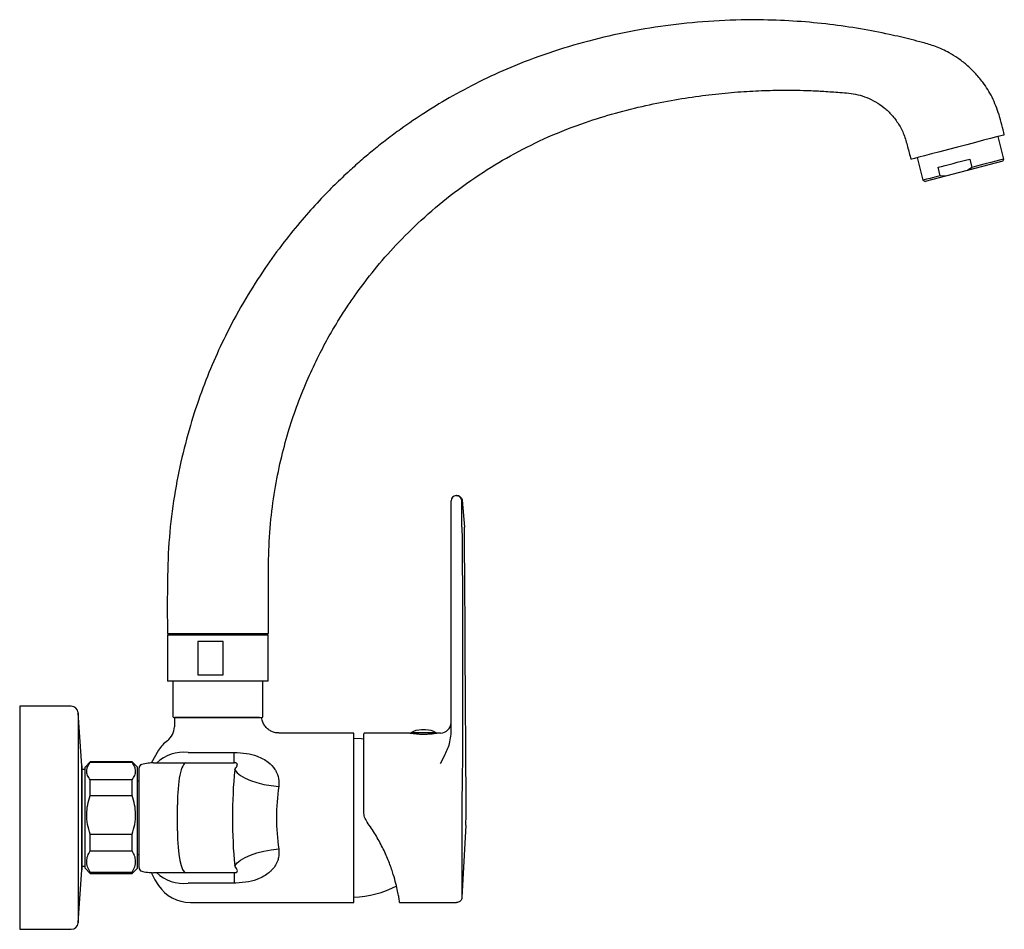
# Model space of a CAD drawing. Header units: millimetres. Extents: x 4289.295 to 4289.577, y 1598.802 to 1599.063.
import ezdxf

# ---------------------------------------------------------------- set-up
doc = ezdxf.new("R2010")
doc.units = ezdxf.units.MM
doc.layers.add('SANINDUSA', color=3, linetype='Continuous')

msp = doc.modelspace()

# ---------------------------------------------------------------- linework, layer by layer
at = {"layer": 'SANINDUSA'}
for p, q in [((4289.577132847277, 1599.023051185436), (4289.575439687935, 1599.029533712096)), ((4289.552218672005, 1599.023468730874), (4289.553911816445, 1599.016986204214)), ((4289.576775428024, 1599.022441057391), (4289.55452194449, 1599.016628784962)), ((4289.558853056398, 1599.018276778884), (4289.558221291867, 1599.020695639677)), ((4289.567947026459, 1599.020651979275), (4289.566706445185, 1599.019811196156)), ((4289.567315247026, 1599.023070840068), (4289.567947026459, 1599.020651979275)), ((4289.576775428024, 1599.022441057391), (4289.577132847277, 1599.023051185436)), ((4289.560346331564, 1599.018150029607), (4289.558853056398, 1599.018276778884)), ((4289.553911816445, 1599.016986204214), (4289.55452194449, 1599.016628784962)), ((4289.418566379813, 1598.91751216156), (4289.418566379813, 1598.925062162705)), ((4289.420016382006, 1598.926512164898), (4289.420171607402, 1598.926512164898)), ((4289.421741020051, 1598.92519761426), (4289.421666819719, 1598.925128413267)), ((4289.42169750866, 1598.91753153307), (4289.421666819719, 1598.925128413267)), ((4289.421741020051, 1598.92519761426), (4289.422419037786, 1598.91751216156)), ((4289.418566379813, 1598.86249999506), (4289.418566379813, 1598.91751216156)), ((4289.42169750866, 1598.91753153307), (4289.421697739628, 1598.917512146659)), ((4289.337229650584, 1598.887001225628), (4289.36622964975, 1598.887001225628)), ((4289.337304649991, 1598.88650122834), (4289.337304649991, 1598.873301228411)), ((4289.36615464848, 1598.88650122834), (4289.337304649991, 1598.88650122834)), ((4289.344579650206, 1598.887001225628), (4289.344579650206, 1598.88650122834)), ((4289.358879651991, 1598.88650122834), (4289.358879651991, 1598.887001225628)), ((4289.36615464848, 1598.873301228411), (4289.36615464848, 1598.88650122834)), ((4289.353195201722, 1598.884701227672), (4289.345941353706, 1598.884701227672)), ((4289.345941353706, 1598.884701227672), (4289.345941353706, 1598.875101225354)), ((4289.353195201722, 1598.875101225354), (4289.353195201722, 1598.884701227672)), ((4289.345941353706, 1598.875101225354), (4289.353195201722, 1598.875101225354)), ((4289.36615464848, 1598.873301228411), (4289.337304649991, 1598.873301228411)), ((4289.338829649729, 1598.873301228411), (4289.338829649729, 1598.863151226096)), ((4289.364629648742, 1598.863151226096), (4289.364629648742, 1598.873301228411)), ((4289.309610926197, 1598.866101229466), (4289.294873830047, 1598.866101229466)), ((4289.294873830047, 1598.866101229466), (4289.294873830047, 1598.859809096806)), ((4289.312700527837, 1598.84901252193), (4289.311605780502, 1598.864244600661)), ((4289.311605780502, 1598.864244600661), (4289.311605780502, 1598.858317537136)), ((4289.339229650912, 1598.862901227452), (4289.339229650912, 1598.860214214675)), ((4289.363622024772, 1598.862901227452), (4289.339229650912, 1598.862901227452)), ((4289.363622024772, 1598.862901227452), (4289.364251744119, 1598.862901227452)), ((4289.418566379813, 1598.858104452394), (4289.418566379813, 1598.86249999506)), ((4289.294873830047, 1598.859809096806), (4289.294873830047, 1598.802101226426)), ((4289.311605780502, 1598.858317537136), (4289.311605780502, 1598.803957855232)), ((4289.39068708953, 1598.858401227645), (4289.369190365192, 1598.858401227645)), ((4289.39068708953, 1598.809801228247), (4289.39068708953, 1598.858401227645)), ((4289.393566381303, 1598.835765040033), (4289.393566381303, 1598.858151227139)), ((4289.406887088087, 1598.858401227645), (4289.393816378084, 1598.858401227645)), ((4289.408550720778, 1598.858433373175), (4289.407050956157, 1598.858433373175)), ((4289.414323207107, 1598.858433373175), (4289.408550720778, 1598.858433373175)), ((4289.410335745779, 1598.85931634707), (4289.410089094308, 1598.85931634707)), ((4289.411285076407, 1598.85931634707), (4289.410335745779, 1598.85931634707)), ((4289.415566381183, 1598.858401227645), (4289.4144386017, 1598.858401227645)), ((4289.334670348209, 1598.853518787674), (4289.332541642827, 1598.849808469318)), ((4289.343150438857, 1598.852831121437), (4289.356394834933, 1598.852831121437)), ((4289.356394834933, 1598.8498512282), (4289.356394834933, 1598.852831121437)), ((4289.312700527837, 1598.84901252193), (4289.312700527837, 1598.846080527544)), ((4289.312706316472, 1598.819351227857), (4289.312706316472, 1598.848851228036)), ((4289.315109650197, 1598.850101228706), (4289.313609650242, 1598.848601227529)), ((4289.313609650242, 1598.821980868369), (4289.313609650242, 1598.848601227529)), ((4289.327109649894, 1598.850101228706), (4289.315109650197, 1598.850101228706)), ((4289.315109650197, 1598.850003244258), (4289.315109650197, 1598.850101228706)), ((4289.315109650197, 1598.850003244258), (4289.327109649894, 1598.850003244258)), ((4289.32860965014, 1598.848601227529), (4289.327109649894, 1598.850101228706)), ((4289.327109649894, 1598.850003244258), (4289.327109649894, 1598.850101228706)), ((4289.32860965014, 1598.819601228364), (4289.32860965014, 1598.848601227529)), ((4289.329830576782, 1598.849387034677), (4289.329859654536, 1598.849333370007)), ((4289.33328593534, 1598.8498512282), (4289.34255554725, 1598.8498512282)), ((4289.34255554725, 1598.8498512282), (4289.356394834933, 1598.8498512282)), ((4289.421819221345, 1598.848901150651), (4289.421817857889, 1598.848854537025)), ((4289.312700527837, 1598.846080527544), (4289.312700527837, 1598.819189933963)), ((4289.313609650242, 1598.847951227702), (4289.312706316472, 1598.847951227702)), ((4289.329109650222, 1598.837851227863), (4289.329109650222, 1598.84704648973)), ((4289.315109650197, 1598.840521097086), (4289.315109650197, 1598.84499839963)), ((4289.327109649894, 1598.84499839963), (4289.315109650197, 1598.84499839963)), ((4289.327109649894, 1598.840521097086), (4289.327109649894, 1598.84499839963)), ((4289.329109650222, 1598.844601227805), (4289.32860965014, 1598.844601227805)), ((4289.315109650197, 1598.840521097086), (4289.327109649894, 1598.840521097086)), ((4289.329109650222, 1598.83035122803), (4289.329109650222, 1598.837851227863)), ((4289.340089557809, 1598.83035122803), (4289.340089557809, 1598.837851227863)), ((4289.422833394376, 1598.831988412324), (4289.421671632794, 1598.811189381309)), ((4289.315109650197, 1598.824619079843), (4289.315109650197, 1598.829403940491)), ((4289.315109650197, 1598.829403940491), (4289.327109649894, 1598.829403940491)), ((4289.327109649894, 1598.824619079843), (4289.327109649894, 1598.829403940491)), ((4289.329109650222, 1598.821155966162), (4289.329109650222, 1598.83035122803)), ((4289.315109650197, 1598.824619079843), (4289.327109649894, 1598.824619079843)), ((4289.32860965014, 1598.823601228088), (4289.329109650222, 1598.823601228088)), ((4289.312706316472, 1598.820251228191), (4289.313609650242, 1598.820251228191)), ((4289.313609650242, 1598.819601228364), (4289.313609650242, 1598.821980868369)), ((4289.311605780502, 1598.803957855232), (4289.312700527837, 1598.819189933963)), ((4289.313609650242, 1598.819601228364), (4289.315109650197, 1598.818101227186)), ((4289.315109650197, 1598.818101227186), (4289.315109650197, 1598.818506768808)), ((4289.315109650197, 1598.818506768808), (4289.327109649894, 1598.818506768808)), ((4289.315109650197, 1598.818101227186), (4289.327109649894, 1598.818101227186)), ((4289.327109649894, 1598.818101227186), (4289.32860965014, 1598.819601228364)), ((4289.327109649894, 1598.818101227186), (4289.327109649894, 1598.818506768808)), ((4289.34255554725, 1598.818351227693), (4289.33328593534, 1598.818351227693)), ((4289.356394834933, 1598.818351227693), (4289.34255554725, 1598.818351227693)), ((4289.356394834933, 1598.818351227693), (4289.356394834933, 1598.815371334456)), ((4289.356394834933, 1598.815371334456), (4289.343150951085, 1598.815371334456)), ((4289.343812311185, 1598.809801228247), (4289.39068708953, 1598.809801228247)), ((4289.403825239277, 1598.809801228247), (4289.42017580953, 1598.809801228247)), ((4289.294873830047, 1598.802101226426), (4289.309610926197, 1598.802101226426))]:
    msp.add_line(p, q, dxfattribs=at)
at = {"layer": 'SANINDUSA', "flags": 128}
for points in [[(4289.57722964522, 1599.030001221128), (4289.576972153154, 1599.029933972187), (4289.576209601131, 1599.029734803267), (4289.574971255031, 1599.029411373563), (4289.573304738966, 1599.028976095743), (4289.571274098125, 1599.028445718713), (4289.568957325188, 1599.027840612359), (4289.566443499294, 1599.027184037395), (4289.56382917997, 1599.026501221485), (4289.561214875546, 1599.025818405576), (4289.558701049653, 1599.025161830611), (4289.556384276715, 1599.024556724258), (4289.554353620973, 1599.024026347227), (4289.552687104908, 1599.023591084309), (4289.551448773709, 1599.023267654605), (4289.550686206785, 1599.023068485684), (4289.55042871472, 1599.023001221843), (4289.55042871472, 1599.023001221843)], [(4289.558221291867, 1599.020695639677), (4289.559231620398, 1599.020959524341), (4289.560301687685, 1599.02123901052), (4289.561420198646, 1599.021531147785), (4289.562575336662, 1599.021832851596), (4289.563754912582, 1599.022140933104), (4289.564946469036, 1599.022452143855), (4289.566137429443, 1599.022763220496), (4289.567315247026, 1599.023070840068)], [(4289.577132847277, 1599.023051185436), (4289.577060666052, 1599.023032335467), (4289.576648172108, 1599.022924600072), (4289.575882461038, 1599.022724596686), (4289.574787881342, 1599.022438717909), (4289.573399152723, 1599.022075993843), (4289.571760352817, 1599.021647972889), (4289.569923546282, 1599.021168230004), (4289.567947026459, 1599.020651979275)], [(4289.558853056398, 1599.018276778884), (4289.557272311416, 1599.017863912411), (4289.555953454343, 1599.017519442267), (4289.554938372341, 1599.017254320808), (4289.554259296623, 1599.017076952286), (4289.553937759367, 1599.016992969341), (4289.553911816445, 1599.016986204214)], [(4289.393566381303, 1598.856635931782), (4289.392839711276, 1598.856719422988), (4289.39068708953, 1598.856851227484)], [(4289.407050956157, 1598.858433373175), (4289.407009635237, 1598.85840333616), (4289.40700710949, 1598.858401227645)], [(4289.414367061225, 1598.858401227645), (4289.414364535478, 1598.85840333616), (4289.414323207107, 1598.858433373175)], [(4289.35653211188, 1598.847851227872), (4289.357193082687, 1598.847027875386), (4289.358192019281, 1598.846227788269), (4289.359500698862, 1598.845473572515), (4289.361082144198, 1598.844786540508), (4289.362891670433, 1598.844186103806), (4289.364878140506, 1598.843689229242), (4289.36698543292, 1598.843309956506), (4289.369153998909, 1598.843059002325)], [(4289.35653211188, 1598.820351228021), (4289.357193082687, 1598.821174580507), (4289.358192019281, 1598.821974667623), (4289.359500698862, 1598.822728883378), (4289.361082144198, 1598.823415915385), (4289.362891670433, 1598.824016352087), (4289.364878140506, 1598.82451322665), (4289.36698543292, 1598.824892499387), (4289.369153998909, 1598.825143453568)]]:
    msp.add_lwpolyline(points, dxfattribs=at)
at = {"layer": 'SANINDUSA'}
for centre, radius, start, end in [((4289.42001638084, 1598.925062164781), 0.001450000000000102, 90, 180), ((4289.420171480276, 1598.925012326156), 0.001499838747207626, 4.439117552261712, 89.9951435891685), ((4289.309610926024, 1598.864101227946), 0.002000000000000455, 4.110846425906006, 90), ((4289.339079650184, 1598.863151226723), 0.0002500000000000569, 180, 270), ((4289.364379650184, 1598.863151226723), 0.0002500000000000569, 270, 0), ((4289.334229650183, 1598.860214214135), 0.005000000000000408, 306.7923220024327, 0), ((4289.415566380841, 1598.861401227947), 0.003000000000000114, 270, 0), ((4289.39381638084, 1598.858151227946), 0.0002500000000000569, 90, 180), ((4289.410089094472, 1598.853648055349), 0.005668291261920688, 90, 122.4109245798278), ((4289.411285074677, 1598.853648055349), 0.005668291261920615, 57.58907542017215, 90), ((4289.343812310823, 1598.847401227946), 0.01100000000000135, 126.7923220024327, 146.2106103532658), ((4289.341808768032, 1598.841813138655), 0.01109937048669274, 83.05721700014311, 133.5982202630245), ((4289.310456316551, 1598.848851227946), 0.002249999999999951, 0, 4.110846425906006), ((4289.330107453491, 1598.848428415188), 0.0009978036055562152, 106.1102290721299, 179.9529477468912), ((4289.310456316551, 1598.819351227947), 0.002249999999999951, 355.8891535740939, 0), ((4289.330109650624, 1598.819753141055), 0.001000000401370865, 179.9997870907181, 255.3422740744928), ((4289.341808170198, 1598.826387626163), 0.01109782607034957, 226.3974929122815, 276.9495273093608), ((4289.343812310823, 1598.820801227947), 0.01099999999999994, 213.7893896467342, 270), ((4289.390106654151, 1598.838474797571), 0.02712977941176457, 271.2259172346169, 298.3664539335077), ((4289.309610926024, 1598.804101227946), 0.001999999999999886, 270, 355.8891535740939)]:
    msp.add_arc(centre, radius, start, end, dxfattribs=at)
for centre, major_axis, ratio, start_param, end_param in [((4289.342555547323, 1598.837851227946), (0, 0.01199999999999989), 0.2054991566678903, 0, 1.570796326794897), ((4289.365082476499, 1598.834101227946), (0, 0.0372999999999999), 0.2465989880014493, 1.193258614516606, 1.948334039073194), ((4289.377704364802, 1598.834101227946), (0, 0.02429999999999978), 0.378524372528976, 1.193258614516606, 1.948334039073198), ((4289.342555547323, 1598.830351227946), (0, 0.01199999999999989), 0.2054991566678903, 1.570796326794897, 3.141592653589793)]:
    msp.add_ellipse(centre, major_axis=major_axis, ratio=ratio, start_param=start_param, end_param=end_param, dxfattribs=at)
for points, knots in [([(4289.57722964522, 1599.030001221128), (4289.576769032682, 1599.031921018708), (4289.575883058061, 1599.035613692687), (4289.573920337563, 1599.04075498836), (4289.57143673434, 1599.044749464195), (4289.568893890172, 1599.047798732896), (4289.566479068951, 1599.050097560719), (4289.563987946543, 1599.052006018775), (4289.561032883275, 1599.053823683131), (4289.557654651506, 1599.05539315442), (4289.553957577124, 1599.056458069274), (4289.550610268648, 1599.057334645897), (4289.547442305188, 1599.058108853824), (4289.542599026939, 1599.059202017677), (4289.535846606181, 1599.060503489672), (4289.527023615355, 1599.061777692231), (4289.517737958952, 1599.062653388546), (4289.507156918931, 1599.063103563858), (4289.495550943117, 1599.062894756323), (4289.483179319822, 1599.061829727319), (4289.471164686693, 1599.059988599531), (4289.459439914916, 1599.057398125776), (4289.447968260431, 1599.054093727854), (4289.437384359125, 1599.050185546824), (4289.427751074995, 1599.045863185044), (4289.419204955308, 1599.041378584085), (4289.411348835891, 1599.036642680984), (4289.405088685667, 1599.032381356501), (4289.400202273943, 1599.028744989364), (4289.396477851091, 1599.025793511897), (4289.392912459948, 1599.022797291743), (4289.389181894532, 1599.01947537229), (4289.385094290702, 1599.015589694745), (4289.380541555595, 1599.010921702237), (4289.375626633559, 1599.005431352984), (4289.37038996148, 1598.998976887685), (4289.364956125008, 1598.991480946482), (4289.359470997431, 1598.982866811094), (4289.354604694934, 1598.97397580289), (4289.350394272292, 1598.964989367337), (4289.346834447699, 1598.956086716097), (4289.343646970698, 1598.946432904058), (4289.340942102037, 1598.936012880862), (4289.338856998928, 1598.924817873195), (4289.337478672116, 1598.912846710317), (4289.337162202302, 1598.900142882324), (4289.33720680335, 1598.891452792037), (4289.337229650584, 1598.887001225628)], [0, 0, 0, 0, 0.01641826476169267, 0.03158004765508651, 0.04554939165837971, 0.0553295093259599, 0.0645475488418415, 0.07322752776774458, 0.08138622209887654, 0.0933760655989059, 0.1040722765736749, 0.1133429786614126, 0.1221706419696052, 0.1311991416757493, 0.1546481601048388, 0.1793570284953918, 0.2053334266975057, 0.232206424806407, 0.2674247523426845, 0.3018222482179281, 0.3354336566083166, 0.3684697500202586, 0.4016506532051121, 0.434673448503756, 0.4622402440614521, 0.4894360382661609, 0.5149138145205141, 0.5385131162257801, 0.5524050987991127, 0.5655788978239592, 0.5780410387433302, 0.5911443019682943, 0.607129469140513, 0.6249493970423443, 0.6453759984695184, 0.6684115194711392, 0.6940651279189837, 0.7223553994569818, 0.7533138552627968, 0.7783149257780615, 0.8048739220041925, 0.833030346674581, 0.8628367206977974, 0.8943623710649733, 0.9276983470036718, 0.9629629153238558, 0.9999999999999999, 0.9999999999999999, 0.9999999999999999, 0.9999999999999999]), ([(4289.36622964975, 1598.887001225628), (4289.366237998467, 1598.89085843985), (4289.36625424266, 1598.898363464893), (4289.366140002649, 1598.909277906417), (4289.36677865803, 1598.919492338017), (4289.368078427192, 1598.928928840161), (4289.36987567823, 1598.937586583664), (4289.372043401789, 1598.945480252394), (4289.374580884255, 1598.952976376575), (4289.377423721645, 1598.960008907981), (4289.380491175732, 1598.966516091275), (4289.383495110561, 1598.972138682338), (4289.3863303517, 1598.976925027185), (4289.388908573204, 1598.980922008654), (4289.392204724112, 1598.985688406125), (4289.396664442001, 1598.991534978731), (4289.402869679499, 1598.998632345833), (4289.410107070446, 1599.005792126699), (4289.418454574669, 1599.01285069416), (4289.427400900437, 1599.019211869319), (4289.436810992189, 1599.02480807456), (4289.446569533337, 1599.02961412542), (4289.45629068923, 1599.033447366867), (4289.465680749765, 1599.036323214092), (4289.474256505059, 1599.038438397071), (4289.482590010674, 1599.040096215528), (4289.4905031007, 1599.041302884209), (4289.497974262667, 1599.04212434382), (4289.504988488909, 1599.042617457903), (4289.511562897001, 1599.04283754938), (4289.516974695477, 1599.042833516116), (4289.52156114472, 1599.042708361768), (4289.525640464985, 1599.042518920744), (4289.530243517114, 1599.042168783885), (4289.534427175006, 1599.041838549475), (4289.537842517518, 1599.040748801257), (4289.540396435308, 1599.039510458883), (4289.542828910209, 1599.037830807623), (4289.545064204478, 1599.035700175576), (4289.547002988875, 1599.033108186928), (4289.548570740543, 1599.030062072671), (4289.549495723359, 1599.026587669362), (4289.550113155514, 1599.024214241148), (4289.55042871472, 1599.023001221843)], [0, 0, 0, 0, 0.03980435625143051, 0.07744778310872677, 0.1126006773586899, 0.1452987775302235, 0.1756618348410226, 0.203779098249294, 0.2297164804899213, 0.2572842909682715, 0.2820051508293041, 0.303915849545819, 0.3230405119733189, 0.3393943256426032, 0.3529862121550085, 0.3828334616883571, 0.4152168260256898, 0.4501916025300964, 0.4877860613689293, 0.527899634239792, 0.5633206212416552, 0.6006539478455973, 0.6400300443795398, 0.6710077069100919, 0.7019268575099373, 0.7311383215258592, 0.7586570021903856, 0.7844992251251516, 0.8086767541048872, 0.8311974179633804, 0.8523653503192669, 0.8645077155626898, 0.8785450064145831, 0.8944832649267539, 0.9122159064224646, 0.9215829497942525, 0.9312994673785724, 0.9414097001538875, 0.9519626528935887, 0.9630209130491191, 0.974676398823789, 0.9870575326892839, 1, 1, 1, 1]), ([(4289.420252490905, 1598.926512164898), (4289.420421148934, 1598.926495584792), (4289.420758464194, 1598.926462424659), (4289.421207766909, 1598.926203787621), (4289.421547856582, 1598.925823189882), (4289.421700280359, 1598.925459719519), (4289.421733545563, 1598.925245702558), (4289.421741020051, 1598.92519761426)], [0, 0, 0, 0, 0.2331135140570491, 0.4662259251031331, 0.6993386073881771, 0.932443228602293, 1, 1, 1, 1]), ([(4289.421698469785, 1598.91751216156), (4289.421754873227, 1598.911072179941), (4289.421863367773, 1598.898684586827), (4289.421899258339, 1598.880347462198), (4289.421894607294, 1598.868450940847), (4289.421892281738, 1598.862502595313)], [0, 0, 0, 0, 0.3512326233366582, 0.6756116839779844, 1, 1, 1, 1]), ([(4289.422833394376, 1598.831988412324), (4289.422897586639, 1598.834548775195), (4289.422970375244, 1598.837452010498), (4289.42289018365, 1598.840354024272), (4289.422419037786, 1598.91751216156)], [0, 0, 0, 0, 0.8818998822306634, 1, 1, 1, 1]), ([(4289.339079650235, 1598.862901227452), (4289.339120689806, 1598.862901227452), (4289.339205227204, 1598.862901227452), (4289.339909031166, 1598.862901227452), (4289.341076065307, 1598.862901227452), (4289.342721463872, 1598.862901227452), (4289.344743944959, 1598.862901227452), (4289.347011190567, 1598.862901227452), (4289.349368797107, 1598.862901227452), (4289.350958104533, 1598.862901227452), (4289.351729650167, 1598.862901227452)], [0, 0, 0, 0, 0.1165160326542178, 0.2400113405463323, 0.368640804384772, 0.5000000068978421, 0.6313591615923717, 0.7599887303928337, 0.8834840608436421, 1, 1, 1, 1]), ([(4289.351729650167, 1598.862901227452), (4289.352501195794, 1598.862901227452), (4289.354090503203, 1598.862901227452), (4289.356448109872, 1598.862901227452), (4289.35871535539, 1598.862901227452), (4289.360737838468, 1598.862901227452), (4289.362383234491, 1598.862901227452), (4289.363550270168, 1598.862901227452), (4289.364254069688, 1598.862901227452), (4289.364338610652, 1598.862901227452), (4289.364379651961, 1598.862901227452)], [0, 0, 0, 0, 0.1165159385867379, 0.2400112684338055, 0.3686408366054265, 0.5000000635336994, 0.6313592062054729, 0.7599886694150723, 0.8834839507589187, 1, 1, 1, 1]), ([(4289.369193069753, 1598.858428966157), (4289.368952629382, 1598.858429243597), (4289.368340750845, 1598.858429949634), (4289.367388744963, 1598.858712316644), (4289.366383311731, 1598.859233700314), (4289.365499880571, 1598.859996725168), (4289.364803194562, 1598.860978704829), (4289.36437749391, 1598.861977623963), (4289.36430556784, 1598.862646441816), (4289.364277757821, 1598.862905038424)], [0, 0, 0, 0, 0.09845807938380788, 0.250558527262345, 0.4017847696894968, 0.56158821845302, 0.7245377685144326, 0.8934932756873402, 1, 1, 1, 1]), ([(4289.421892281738, 1598.862502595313), (4289.421892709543, 1598.861266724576), (4289.421893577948, 1598.858758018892), (4289.421877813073, 1598.855367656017), (4289.421862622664, 1598.852375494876), (4289.421835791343, 1598.850690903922), (4289.421835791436, 1598.849872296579), (4289.421835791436, 1598.849872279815)], [0, 0, 0, 0, 0.2750334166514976, 0.5582929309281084, 0.776993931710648, 0.9999954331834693, 1, 1, 1, 1]), ([(4289.406887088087, 1598.858401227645), (4289.406928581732, 1598.858394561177), (4289.407011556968, 1598.858381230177), (4289.407657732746, 1598.858288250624), (4289.408613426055, 1598.858183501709), (4289.409814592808, 1598.858106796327), (4289.411109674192, 1598.858094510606), (4289.412348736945, 1598.858150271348), (4289.413411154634, 1598.858250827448), (4289.414146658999, 1598.858348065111), (4289.414502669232, 1598.858403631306), (4289.414451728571, 1598.858395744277), (4289.4144386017, 1598.858393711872)], [0, 0, 0, 0, 0.1064851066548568, 0.2129392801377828, 0.3201941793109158, 0.4280145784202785, 0.5349523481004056, 0.6409326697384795, 0.7473741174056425, 0.8549704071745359, 0.9626274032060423, 0.9999999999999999, 0.9999999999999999, 0.9999999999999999, 0.9999999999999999]), ([(4289.415566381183, 1598.849678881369), (4289.415569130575, 1598.849684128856), (4289.416020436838, 1598.850545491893), (4289.417012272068, 1598.85251978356), (4289.418270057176, 1598.85524728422), (4289.418488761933, 1598.857356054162), (4289.418566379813, 1598.858104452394)], [0, 0, 0, 0, 0.002075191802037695, 0.3406380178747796, 0.7659937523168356, 0.9999999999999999, 0.9999999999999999, 0.9999999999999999, 0.9999999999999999]), ([(4289.356394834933, 1598.852831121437), (4289.357576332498, 1598.852781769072), (4289.359854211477, 1598.852686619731), (4289.363243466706, 1598.851796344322), (4289.366078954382, 1598.850291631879), (4289.36777820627, 1598.848507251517), (4289.368809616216, 1598.846693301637), (4289.369235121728, 1598.845175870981), (4289.369245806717, 1598.843773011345), (4289.369175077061, 1598.843222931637), (4289.369153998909, 1598.843059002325)], [0, 0, 0, 0, 0.1783184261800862, 0.3437906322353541, 0.5448365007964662, 0.7073664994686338, 0.7677162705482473, 0.9095475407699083, 0.9730442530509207, 1, 1, 1, 1]), ([(4289.315109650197, 1598.84499839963), (4289.314827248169, 1598.84541386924), (4289.314254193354, 1598.846256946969), (4289.314026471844, 1598.84754759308), (4289.314298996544, 1598.848817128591), (4289.31483692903, 1598.849604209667), (4289.315109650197, 1598.850003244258)], [0, 0, 0, 0, 0.2547897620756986, 0.5170235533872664, 0.7551404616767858, 1, 1, 1, 1]), ([(4289.327109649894, 1598.84499839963), (4289.327392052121, 1598.845413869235), (4289.327965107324, 1598.846256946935), (4289.32819282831, 1598.847547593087), (4289.327920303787, 1598.848817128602), (4289.327382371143, 1598.849604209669), (4289.327109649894, 1598.850003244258)], [0, 0, 0, 0, 0.2547897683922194, 0.5170235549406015, 0.7551404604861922, 1, 1, 1, 1]), ([(4289.329109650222, 1598.84704648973), (4289.329109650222, 1598.84749775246), (4289.329109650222, 1598.84838024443), (4289.329109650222, 1598.848413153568), (4289.329109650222, 1598.848429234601)], [0, 0, 0, 0, 0.5113505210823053, 1, 1, 1, 1]), ([(4289.33328593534, 1598.8498512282), (4289.332757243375, 1598.849837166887), (4289.331600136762, 1598.849806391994), (4289.33046555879, 1598.849542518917), (4289.329849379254, 1598.849399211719)], [0, 0, 0, 0, 0.4569086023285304, 1, 1, 1, 1]), ([(4289.35653211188, 1598.847851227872), (4289.356773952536, 1598.848224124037), (4289.357198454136, 1598.848878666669), (4289.357361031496, 1598.849373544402), (4289.357231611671, 1598.849641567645), (4289.357113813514, 1598.849730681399), (4289.35699897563, 1598.849777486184), (4289.356913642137, 1598.849802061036), (4289.356831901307, 1598.849819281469), (4289.356734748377, 1598.849833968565), (4289.356574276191, 1598.849849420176), (4289.356469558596, 1598.849850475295), (4289.356394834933, 1598.8498512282)], [0, 0, 0, 0, 0.4446044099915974, 0.7804117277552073, 0.8643699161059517, 0.9065222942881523, 0.9226836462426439, 0.9323118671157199, 0.9420181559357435, 0.9505174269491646, 0.9646905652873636, 1, 1, 1, 1]), ([(4289.421817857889, 1598.848854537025), (4289.421793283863, 1598.847811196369), (4289.421744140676, 1598.845724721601), (4289.421715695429, 1598.842189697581), (4289.421693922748, 1598.838459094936), (4289.421685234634, 1598.835017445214), (4289.421680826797, 1598.832856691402), (4289.42168082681, 1598.831988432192), (4289.42168082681, 1598.831988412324)], [0, 0, 0, 0, 0.2138016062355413, 0.4275608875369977, 0.6412878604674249, 0.8550024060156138, 0.9999966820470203, 1, 1, 1, 1]), ([(4289.421835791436, 1598.849872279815), (4289.421835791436, 1598.849872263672), (4289.421835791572, 1598.849541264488), (4289.421827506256, 1598.849221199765), (4289.421819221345, 1598.848901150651)], [0, 0, 0, 0, 4.877031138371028e-05, 1, 1, 1, 1]), ([(4289.315109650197, 1598.829403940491), (4289.314827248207, 1598.830326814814), (4289.31425419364, 1598.83219952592), (4289.314026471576, 1598.835066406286), (4289.314298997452, 1598.837886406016), (4289.314836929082, 1598.83963473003), (4289.315109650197, 1598.840521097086)], [0, 0, 0, 0, 0.2547898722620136, 0.5170236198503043, 0.7551401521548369, 1, 1, 1, 1]), ([(4289.327109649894, 1598.829403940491), (4289.327392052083, 1598.830326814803), (4289.327965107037, 1598.832199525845), (4289.328192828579, 1598.835066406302), (4289.327920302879, 1598.837886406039), (4289.327382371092, 1598.839634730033), (4289.327109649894, 1598.840521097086)], [0, 0, 0, 0, 0.2547898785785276, 0.5170236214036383, 0.7551401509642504, 1, 1, 1, 1]), ([(4289.394518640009, 1598.832829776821), (4289.39422927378, 1598.833310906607), (4289.393683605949, 1598.834218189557), (4289.393603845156, 1598.835270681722), (4289.393566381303, 1598.835765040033)], [0, 0, 0, 0, 0.5302973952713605, 1, 1, 1, 1]), ([(4289.403825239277, 1598.809801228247), (4289.403763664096, 1598.81021331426), (4289.403696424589, 1598.810653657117), (4289.40352012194, 1598.811732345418), (4289.403176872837, 1598.813493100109), (4289.40263250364, 1598.815786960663), (4289.401806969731, 1598.818624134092), (4289.400602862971, 1598.821945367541), (4289.39896969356, 1598.825586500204), (4289.396954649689, 1598.829286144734), (4289.395330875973, 1598.831648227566), (4289.394518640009, 1598.832829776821)], [0.06485155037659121, 0.06485155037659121, 0.06485155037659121, 0.06485155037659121, 0.1447640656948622, 0.2453107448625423, 0.345846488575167, 0.4479608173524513, 0.5500625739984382, 0.6629026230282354, 0.7757828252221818, 0.8878432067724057, 1, 1, 1, 1]), ([(4289.421680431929, 1598.831988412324), (4289.421679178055, 1598.830294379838), (4289.42167697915, 1598.827323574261), (4289.421674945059, 1598.823371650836), (4289.421673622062, 1598.820100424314), (4289.421672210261, 1598.817237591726), (4289.421670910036, 1598.81483948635), (4289.421670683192, 1598.813013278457), (4289.421670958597, 1598.811532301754), (4289.421671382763, 1598.811316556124), (4289.421671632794, 1598.811189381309)], [0, 0, 0, 0, 0.1514341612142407, 0.2655683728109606, 0.3797018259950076, 0.4938217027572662, 0.6079416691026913, 0.722049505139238, 0.8361575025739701, 1, 1, 1, 1]), ([(4289.315109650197, 1598.818506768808), (4289.314827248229, 1598.819014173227), (4289.314254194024, 1598.820043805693), (4289.314026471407, 1598.821620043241), (4289.314298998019, 1598.823170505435), (4289.314836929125, 1598.824131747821), (4289.315109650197, 1598.824619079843)], [0, 0, 0, 0, 0.2547898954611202, 0.5170233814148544, 0.755139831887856, 1, 1, 1, 1]), ([(4289.327109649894, 1598.818506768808), (4289.327392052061, 1598.81901417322), (4289.327965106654, 1598.820043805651), (4289.328192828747, 1598.82162004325), (4289.327920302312, 1598.823170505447), (4289.327382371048, 1598.824131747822), (4289.327109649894, 1598.824619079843)], [0, 0, 0, 0, 0.2547899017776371, 0.5170233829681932, 0.7551398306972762, 1, 1, 1, 1]), ([(4289.369153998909, 1598.825143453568), (4289.369195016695, 1598.824298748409), (4289.369254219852, 1598.823079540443), (4289.368744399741, 1598.821441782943), (4289.368082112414, 1598.820165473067), (4289.367298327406, 1598.819216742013), (4289.366368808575, 1598.818327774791), (4289.365276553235, 1598.817510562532), (4289.363254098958, 1598.816464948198), (4289.360450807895, 1598.815631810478), (4289.357938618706, 1598.815380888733), (4289.356551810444, 1598.815372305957), (4289.356394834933, 1598.815371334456)], [0, 0, 0, 0, 0.1380444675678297, 0.1992469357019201, 0.2935891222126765, 0.3880557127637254, 0.4131637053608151, 0.5167584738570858, 0.6203966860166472, 0.790112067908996, 0.9762423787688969, 1, 1, 1, 1]), ([(4289.329109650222, 1598.819823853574), (4289.329109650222, 1598.819841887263), (4289.329109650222, 1598.819884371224), (4289.329109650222, 1598.820691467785), (4289.329109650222, 1598.821155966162)], [0, 0, 0, 0, 0.4244822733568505, 1, 1, 1, 1]), ([(4289.356394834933, 1598.818351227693), (4289.356440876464, 1598.818351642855), (4289.356533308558, 1598.818352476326), (4289.35667036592, 1598.818361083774), (4289.356792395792, 1598.818376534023), (4289.356877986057, 1598.818392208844), (4289.356961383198, 1598.818413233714), (4289.357055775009, 1598.818445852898), (4289.357215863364, 1598.818532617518), (4289.357370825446, 1598.818818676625), (4289.357200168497, 1598.819324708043), (4289.356764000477, 1598.819994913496), (4289.35653211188, 1598.820351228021)], [0, 0, 0, 0, 0.02209424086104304, 0.04435597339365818, 0.05408251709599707, 0.063895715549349, 0.07257804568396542, 0.08543119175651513, 0.1105142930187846, 0.2044246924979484, 0.5770326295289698, 1, 1, 1, 1]), ([(4289.329864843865, 1598.818815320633), (4289.33009576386, 1598.818747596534), (4289.330959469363, 1598.818494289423), (4289.332113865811, 1598.818375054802), (4289.333025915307, 1598.818356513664), (4289.33328593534, 1598.818351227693)], [0, 0, 0, 0, 0.2069080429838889, 0.7738940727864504, 1, 1, 1, 1]), ([(4289.332635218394, 1598.81836960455), (4289.332854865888, 1598.81785858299), (4289.333411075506, 1598.816564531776), (4289.334195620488, 1598.815392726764), (4289.334670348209, 1598.814683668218)], [0, 0, 0, 0, 0.3949005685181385, 1, 1, 1, 1]), ([(4289.421671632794, 1598.811189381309), (4289.421642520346, 1598.811022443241), (4289.421584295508, 1598.810688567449), (4289.421292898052, 1598.810259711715), (4289.420888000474, 1598.809949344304), (4289.420490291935, 1598.809815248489), (4289.420249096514, 1598.809804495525), (4289.42017580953, 1598.809801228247)], [0, 0, 0, 0, 0.2254050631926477, 0.4508096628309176, 0.6762123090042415, 0.9016174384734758, 1, 1, 1, 1])]:
    msp.add_open_spline(points, degree=3, knots=knots, dxfattribs=at)

doc.saveas('drawing.dxf')
